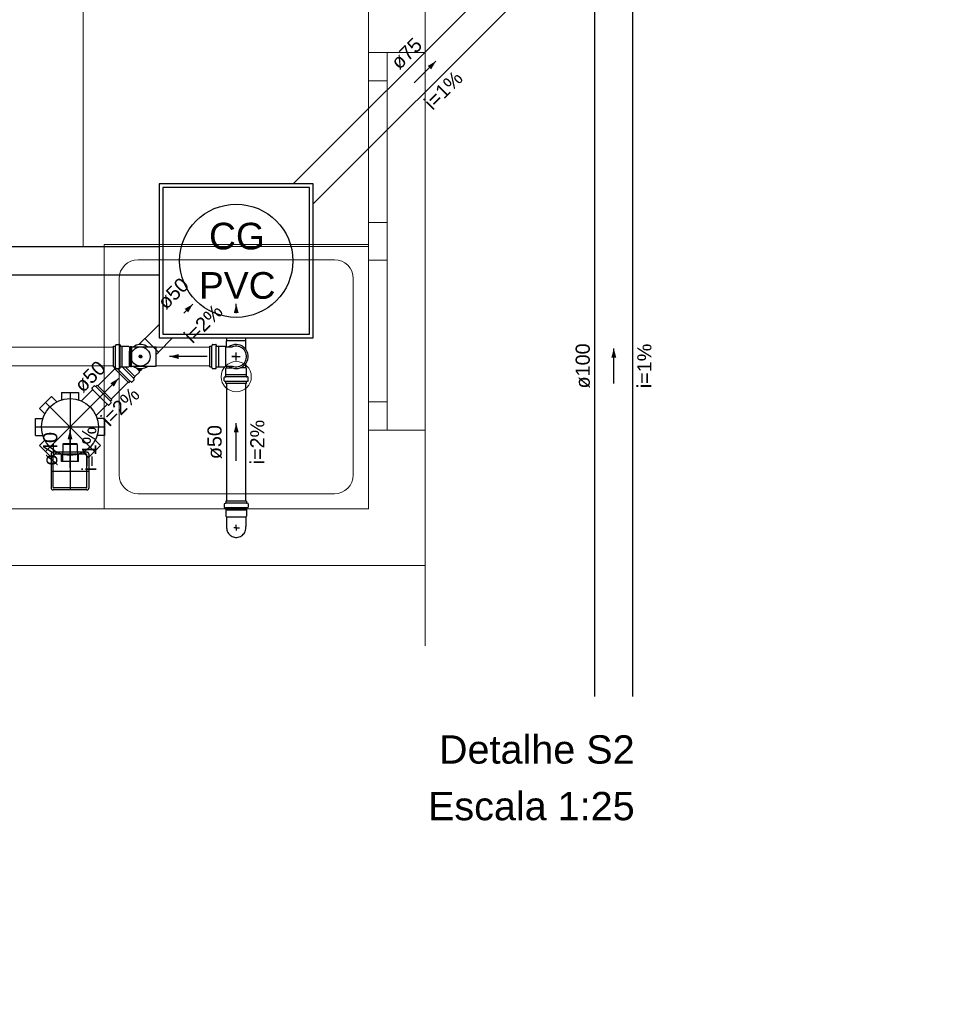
# Model space of a CAD drawing. Header units: millimetres. Extents: x -27714 to -5776, y 5810 to 9208.
# Tile 22 of 256: x -25644 to -25634, y 7009 to 7019. Entities that reach past the tile are written whole.
import ezdxf

# ---------------------------------------------------------------- set-up
doc = ezdxf.new("R2010")
doc.units = ezdxf.units.MM
doc.linetypes.add('DASHDOT', pattern=[2.54, 1.27, -0.635, 0, -0.635])
for name, color, linetype, lineweight in [('CV-Condutos', 1, 'Continuous', 13), ('DI-Títulos', 3, 'Continuous', 5), ('TQ-Condutos', 3, 'Continuous', 30), ('TQ-Textos conduto', 7, 'Continuous', 25)]:
    doc.layers.add(name, color=color, linetype=linetype, lineweight=lineweight)
for name, color, linetype in [('CV-Sentido conduto', 9, 'Continuous'), ('HIDRO', 5, 'Continuous'), ('Simbolos', 5, 'Continuous'), ('SIMBOLOS INT', 1, 'Continuous'), ('Simbolos_int', 2, 'Continuous'), ('TEXTO', 7, 'Continuous'), ('TEXTO @ 100', 7, 'Continuous'), ('TEXTO @ 200', 7, 'Continuous'), ('TQ-Sentido conduto', 9, 'Continuous')]:
    doc.layers.add(name, color=color, linetype=linetype)
doc.styles.add('Arial', font='arial.ttf')

# ---------------------------------------------------------------- blocks, each defined once
blk = doc.blocks.new('SIMBOLO NOMENCLATURA')
at = {"linetype": 'Continuous'}
blk.add_circle((-30, 0), 30, dxfattribs=at)
blk = doc.blocks.new('*U147')
at = {"layer": 'TEXTO @ 100', "linetype": 'Continuous', "xscale": 20, "yscale": 20, "zscale": 20}
blk.add_blockref('SIMBOLO NOMENCLATURA', (-25314.228, 7009.918), dxfattribs=at)
at = {"layer": 'TEXTO @ 200', "linetype": 'Continuous', "xscale": 40, "yscale": 40, "zscale": 40}
blk.add_blockref('SIMBOLO NOMENCLATURA', (-25314.228, 7009.918), dxfattribs=at)
blk = doc.blocks.new('*U151')
at = {"layer": 'TEXTO @ 100', "linetype": 'Continuous', "xscale": 20, "yscale": 20, "zscale": 20}
blk.add_blockref('SIMBOLO NOMENCLATURA', (-25312.564, 7079.25), dxfattribs=at)
at = {"layer": 'TEXTO @ 200', "linetype": 'Continuous', "xscale": 40, "yscale": 40, "zscale": 40}
blk.add_blockref('SIMBOLO NOMENCLATURA', (-25312.564, 7079.25), dxfattribs=at)
blk = doc.blocks.new('*U155')
at = {"layer": 'TEXTO @ 200', "linetype": 'Continuous', "xscale": 40, "yscale": 40, "zscale": 40}
blk.add_blockref('SIMBOLO NOMENCLATURA', (-23654.527, 7584.979), dxfattribs=at)
blk = doc.blocks.new('*U159')
at = {"layer": 'TEXTO @ 200', "linetype": 'Continuous', "xscale": 40, "yscale": 40, "zscale": 40}
blk.add_blockref('SIMBOLO NOMENCLATURA', (-23783.068, 7189.489), dxfattribs=at)

msp = doc.modelspace()

# ---------------------------------------------------------------- hatches: boundary and pattern name
at = {"layer": 'CV-Sentido conduto', "linetype": 'Continuous'}
msp.add_hatch(color=256, dxfattribs=at).paths.add_polyline_path([(-25642.1576, 7015.8472), (-25642.0611, 7015.8213), (-25642.0611, 7015.8731)])
at = {"layer": 'TQ-Sentido conduto', "linetype": 'Continuous'}
for points in [[(-25639.3355, 7018.9765), (-25639.4221, 7018.9265), (-25639.3855, 7018.8899)], [(-25641.9095, 7016.4025), (-25641.9961, 7016.3525), (-25641.9595, 7016.3159)], [(-25641.4506, 7016.4039), (-25641.4764, 7016.3073), (-25641.4247, 7016.3073)], [(-25637.4506, 7015.9332), (-25637.4764, 7015.8366), (-25637.4247, 7015.8366)], [(-25642.6967, 7015.6152), (-25642.7833, 7015.5652), (-25642.7467, 7015.5286)], [(-25641.4506, 7015.1401), (-25641.4764, 7015.0435), (-25641.4247, 7015.0435)], [(-25643.2115, 7015.0667), (-25643.2374, 7014.9701), (-25643.1856, 7014.9701)]]:
    msp.add_hatch(color=256, dxfattribs=at).paths.add_polyline_path(points)

# ---------------------------------------------------------------- linework, layer by layer
at = {"color": 7, "linetype": 'Continuous', "lineweight": 0}
for p, q in [((-25639.4506, 7015.0684), (-25639.4506, 7024.7436)), ((-25640.0506, 7020.033), (-25640.0506, 7014.233)), ((-25640.0506, 7019.0684), (-25639.4506, 7019.0684)), ((-25640.0506, 7019.0684), (-25639.4506, 7019.0684)), ((-25639.8506, 7019.0684), (-25639.8506, 7015.0684)), ((-25639.8506, 7018.7684), (-25640.0506, 7018.7684)), ((-25640.0506, 7017.2684), (-25639.8506, 7017.2684)), ((-25639.8506, 7016.8684), (-25640.0506, 7016.8684)), ((-25640.0506, 7015.3684), (-25639.8506, 7015.3684)), ((-25640.0506, 7015.0684), (-25639.4506, 7015.0684)), ((-25640.0506, 7015.0684), (-25639.4506, 7015.0684)), ((-25648.7882, 7014.233), (-25640.0506, 7014.233)), ((-25639.4506, 7013.633), (-25639.4506, 7012.7796))]:
    msp.add_line(p, q, dxfattribs=at)
at = {"color": 83, "linetype": 'Continuous', "lineweight": 0}
msp.add_lwpolyline([(-25671.0505, 7025.633), (-25671.0505, 7014.233), (-25640.0506, 7014.233), (-25640.0506, 7020.033), (-25648.6506, 7020.033), (-25648.6506, 7031.633), (-25653.0506, 7031.633), (-25653.0506, 7025.633)], close=True, dxfattribs=at)
msp.add_lwpolyline([(-25643.0724, 7020.033), (-25643.0724, 7017.0125), (-25640.0506, 7017.0125)], dxfattribs=at)
at = {"color": 7, "linetype": 'Continuous', "lineweight": 0}
for points in [[(-25639.4506, 7013.633), (-25639.4506, 7015.0684)], [(-25648.6282, 7013.633), (-25639.4506, 7013.633)]]:
    msp.add_lwpolyline(points, dxfattribs=at)
at = {"layer": 'CV-Condutos'}
for p, q in [((-25642.7492, 7015.9472), (-25652.6688, 7015.9472)), ((-25641.7306, 7015.9472), (-25642.2972, 7015.9472)), ((-25642.7492, 7015.7472), (-25652.6688, 7015.7472)), ((-25641.7306, 7015.7472), (-25642.2972, 7015.7472))]:
    msp.add_line(p, q, dxfattribs=at)
at = {"layer": 'CV-Sentido conduto'}
msp.add_lwpolyline([(-25641.7577, 7015.8472), (-25642.1576, 7015.8472)], dxfattribs=at)
at = {"layer": 'HIDRO', "linetype": 'Continuous', "lineweight": 0}
for p, q in [((-25640.0506, 7017.033), (-25642.8506, 7017.033)), ((-25642.8506, 7017.033), (-25642.8506, 7014.233)), ((-25640.0506, 7014.233), (-25640.0506, 7017.033)), ((-25642.4906, 7016.873), (-25640.4106, 7016.873)), ((-25642.6906, 7014.593), (-25642.6906, 7016.673)), ((-25640.2106, 7016.673), (-25640.2106, 7014.593)), ((-25640.4106, 7014.393), (-25642.4906, 7014.393)), ((-25642.8506, 7014.233), (-25640.0506, 7014.233))]:
    msp.add_line(p, q, dxfattribs=at)
msp.add_circle((-25641.4506, 7015.633), 0.16, dxfattribs=at)
for centre, start, end in [((-25642.4906, 7016.673), 90, 180), ((-25640.4106, 7016.673), 0, 90), ((-25642.4906, 7014.593), 180, 270), ((-25640.4106, 7014.593), 270, 0)]:
    msp.add_arc(centre, 0.2, start, end, dxfattribs=at)
at = {"layer": 'Simbolos'}
for p, q in [((-25642.4822, 7015.9732), (-25642.418, 7016.0374)), ((-25641.552, 7015.9486), (-25641.552, 7016.0148)), ((-25641.3492, 7015.924), (-25641.3492, 7016.0148)), ((-25642.7492, 7015.7378), (-25642.7492, 7015.9566)), ((-25642.7492, 7015.9566), (-25642.7318, 7015.9566)), ((-25642.7247, 7015.9715), (-25642.7279, 7015.9596)), ((-25642.7208, 7015.9744), (-25642.6858, 7015.9744)), ((-25642.6818, 7015.9708), (-25642.6809, 7015.9603)), ((-25642.6769, 7015.9566), (-25642.6582, 7015.9566)), ((-25642.6582, 7015.9566), (-25642.6574, 7015.9558)), ((-25642.6574, 7015.9558), (-25642.5902, 7015.9558)), ((-25642.5902, 7015.9558), (-25642.583, 7015.9486)), ((-25642.583, 7015.9486), (-25642.5726, 7015.9486)), ((-25642.5726, 7015.9486), (-25642.572, 7015.9546)), ((-25642.572, 7015.9546), (-25642.5603, 7015.9546)), ((-25642.5598, 7015.9486), (-25642.5603, 7015.9546)), ((-25642.5598, 7015.9486), (-25642.5416, 7015.9486)), ((-25642.5416, 7015.9486), (-25642.2972, 7015.9486)), ((-25641.7306, 7015.7378), (-25641.7306, 7015.9566)), ((-25641.7306, 7015.9566), (-25641.7132, 7015.9566)), ((-25641.7061, 7015.9715), (-25641.7093, 7015.9596)), ((-25641.7022, 7015.9744), (-25641.6672, 7015.9744)), ((-25641.6632, 7015.9708), (-25641.6623, 7015.9603)), ((-25641.6583, 7015.9566), (-25641.6396, 7015.9566)), ((-25641.6396, 7015.9566), (-25641.6388, 7015.9558)), ((-25641.6388, 7015.9558), (-25641.5716, 7015.9558)), ((-25641.5716, 7015.9558), (-25641.5644, 7015.9486)), ((-25641.5644, 7015.9486), (-25641.4916, 7015.9486)), ((-25642.2972, 7015.8714), (-25642.2746, 7015.894)), ((-25642.7492, 7015.7378), (-25642.7318, 7015.7378)), ((-25642.7432, 7015.7235), (-25642.7309, 7015.7358)), ((-25642.5885, 7015.5688), (-25642.7432, 7015.7235)), ((-25642.7247, 7015.723), (-25642.7279, 7015.7348)), ((-25642.7208, 7015.72), (-25642.6858, 7015.72)), ((-25642.6818, 7015.7237), (-25642.6809, 7015.7342)), ((-25642.6769, 7015.7378), (-25642.6582, 7015.7378)), ((-25642.6582, 7015.7378), (-25642.6574, 7015.7386)), ((-25642.6574, 7015.7386), (-25642.5902, 7015.7386)), ((-25642.5902, 7015.7386), (-25642.583, 7015.7458)), ((-25642.583, 7015.7458), (-25642.5726, 7015.7458)), ((-25642.5726, 7015.7458), (-25642.572, 7015.7398)), ((-25642.572, 7015.7398), (-25642.5603, 7015.7398)), ((-25642.5598, 7015.7458), (-25642.5603, 7015.7398)), ((-25642.5598, 7015.7458), (-25642.5416, 7015.7458)), ((-25642.5416, 7015.7458), (-25642.2972, 7015.7458)), ((-25642.4647, 7015.6954), (-25642.4564, 7015.7037)), ((-25642.4602, 7015.7083), (-25642.4474, 7015.7212)), ((-25642.4602, 7015.7083), (-25642.4564, 7015.7037)), ((-25641.7306, 7015.7378), (-25641.7132, 7015.7378)), ((-25641.7061, 7015.723), (-25641.7093, 7015.7349)), ((-25641.7022, 7015.72), (-25641.6672, 7015.72)), ((-25641.6632, 7015.7237), (-25641.6623, 7015.7342)), ((-25641.6583, 7015.7378), (-25641.6396, 7015.7378)), ((-25641.6396, 7015.7378), (-25641.6388, 7015.7386)), ((-25641.6388, 7015.7386), (-25641.5716, 7015.7386)), ((-25641.5716, 7015.7386), (-25641.5644, 7015.7458)), ((-25641.5644, 7015.7458), (-25641.4916, 7015.7458)), ((-25641.5592, 7015.7218), (-25641.552, 7015.729)), ((-25641.5592, 7015.6546), (-25641.5592, 7015.7218)), ((-25641.558, 7015.7399), (-25641.558, 7015.7458)), ((-25641.552, 7015.7394), (-25641.558, 7015.7399)), ((-25641.552, 7015.729), (-25641.552, 7015.7458)), ((-25641.3492, 7015.729), (-25641.3492, 7015.7704)), ((-25641.3492, 7015.7522), (-25641.3432, 7015.7517)), ((-25641.3492, 7015.7394), (-25641.3432, 7015.7399)), ((-25641.342, 7015.7218), (-25641.3492, 7015.729)), ((-25641.3432, 7015.7399), (-25641.3432, 7015.7517)), ((-25641.342, 7015.6546), (-25641.342, 7015.7218)), ((-25642.5559, 7015.5762), (-25642.5311, 7015.601)), ((-25642.5309, 7015.6064), (-25642.5377, 7015.6145)), ((-25642.5374, 7015.6199), (-25642.5242, 7015.6331)), ((-25642.5242, 7015.6342), (-25642.4766, 7015.6818)), ((-25642.5242, 7015.6331), (-25642.5242, 7015.6342)), ((-25642.4766, 7015.6919), (-25642.4693, 7015.6993)), ((-25642.4766, 7015.6818), (-25642.4766, 7015.6919)), ((-25642.4693, 7015.6993), (-25642.4647, 7015.6954)), ((-25641.5778, 7015.5911), (-25641.5778, 7015.6262)), ((-25641.5741, 7015.6302), (-25641.5636, 7015.6311)), ((-25641.56, 7015.6538), (-25641.5592, 7015.6546)), ((-25641.56, 7015.6351), (-25641.56, 7015.6538)), ((-25641.3412, 7015.6538), (-25641.342, 7015.6546)), ((-25641.3412, 7015.6351), (-25641.3412, 7015.6538)), ((-25641.327, 7015.6302), (-25641.3375, 7015.6311)), ((-25641.3234, 7015.5911), (-25641.3234, 7015.6262)), ((-25642.9737, 7015.493), (-25643.0898, 7015.3769)), ((-25642.9802, 7015.5065), (-25642.9734, 7015.4984)), ((-25642.9552, 7015.5367), (-25642.98, 7015.5119)), ((-25642.9504, 7015.5373), (-25642.9397, 7015.5312)), ((-25642.9226, 7015.5441), (-25642.9349, 7015.5318)), ((-25642.9226, 7015.5441), (-25642.7679, 7015.3894)), ((-25642.5885, 7015.5688), (-25642.5762, 7015.5811)), ((-25642.5607, 7015.5756), (-25642.5714, 7015.5817)), ((-25641.5748, 7015.5873), (-25641.5629, 7015.5841)), ((-25641.56, 7015.5628), (-25641.56, 7015.5802)), ((-25641.3412, 7015.5628), (-25641.56, 7015.5628)), ((-25641.3412, 7015.5628), (-25641.3412, 7015.5802)), ((-25641.3263, 7015.5873), (-25641.3382, 7015.5841)), ((-25643.534, 7015.2956), (-25643.4067, 7015.4229)), ((-25643.4067, 7015.4229), (-25643.3517, 7015.368)), ((-25643.3015, 7015.4665), (-25643.3015, 7015.3887)), ((-25643.3015, 7015.4665), (-25643.1215, 7015.4665)), ((-25643.1215, 7015.4665), (-25643.1215, 7015.3887)), ((-25642.7679, 7015.3894), (-25642.7802, 7015.3771)), ((-25643.534, 7015.2956), (-25643.479, 7015.2407)), ((-25642.819, 7015.3383), (-25642.9351, 7015.2222)), ((-25642.8055, 7015.3318), (-25642.8136, 7015.3385)), ((-25642.7753, 7015.3568), (-25642.8001, 7015.332)), ((-25642.7747, 7015.3616), (-25642.7808, 7015.3723)), ((-25643.5775, 7015.1905), (-25643.4998, 7015.1905)), ((-25643.5775, 7015.0105), (-25643.5775, 7015.1905)), ((-25642.8455, 7015.1905), (-25642.9232, 7015.1905)), ((-25642.8455, 7015.1905), (-25642.8455, 7015.0105)), ((-25643.5775, 7015.0105), (-25643.4998, 7015.0105)), ((-25642.8455, 7015.0105), (-25642.9232, 7015.0105)), ((-25643.534, 7014.9053), (-25643.479, 7014.9603)), ((-25643.4067, 7014.778), (-25643.534, 7014.9053)), ((-25643.2871, 7014.9165), (-25643.2871, 7014.8325)), ((-25643.1419, 7014.9225), (-25643.2811, 7014.9225)), ((-25643.1359, 7014.9165), (-25643.1359, 7014.8325)), ((-25642.8891, 7014.9053), (-25643.0163, 7014.778)), ((-25642.8891, 7014.9053), (-25642.944, 7014.9603)), ((-25643.4111, 7014.8125), (-25643.4111, 7014.4533)), ((-25643.4067, 7014.778), (-25643.3517, 7014.833)), ((-25643.0319, 7014.8325), (-25643.3911, 7014.8325)), ((-25643.3015, 7014.7345), (-25643.3015, 7014.8122)), ((-25643.1215, 7014.7345), (-25643.1215, 7014.8122)), ((-25643.0163, 7014.778), (-25643.0713, 7014.833)), ((-25643.0119, 7014.8125), (-25643.0119, 7014.4533)), ((-25643.1215, 7014.7345), (-25643.3015, 7014.7345)), ((-25643.0319, 7014.4333), (-25643.3911, 7014.4333)), ((-25641.5778, 7014.2847), (-25641.5778, 7014.2496)), ((-25641.5748, 7014.2886), (-25641.5629, 7014.2917)), ((-25641.5741, 7014.2456), (-25641.5636, 7014.2447)), ((-25641.3412, 7014.313), (-25641.56, 7014.313)), ((-25641.56, 7014.313), (-25641.56, 7014.2956)), ((-25641.56, 7014.2407), (-25641.56, 7014.222)), ((-25641.3412, 7014.313), (-25641.3412, 7014.2956)), ((-25641.3412, 7014.2407), (-25641.3412, 7014.222)), ((-25641.3263, 7014.2886), (-25641.3382, 7014.2917)), ((-25641.327, 7014.2456), (-25641.3375, 7014.2447)), ((-25641.3234, 7014.2847), (-25641.3234, 7014.2496)), ((-25641.56, 7014.222), (-25641.5592, 7014.2212)), ((-25641.5592, 7014.2212), (-25641.5592, 7014.154)), ((-25641.5592, 7014.154), (-25641.552, 7014.1468)), ((-25641.552, 7014.1468), (-25641.552, 7014.0458)), ((-25641.342, 7014.154), (-25641.3492, 7014.1468)), ((-25641.3492, 7014.1468), (-25641.3492, 7014.0458)), ((-25641.3412, 7014.222), (-25641.342, 7014.2212)), ((-25641.342, 7014.2212), (-25641.342, 7014.154))]:
    msp.add_line(p, q, dxfattribs=at)
for points in [[(-25642.2666, 7016.0454), (-25640.6346, 7016.0454), (-25640.6346, 7017.6774), (-25642.2666, 7017.6774), (-25642.2666, 7016.0454), (-25642.2666, 7016.0454)], [(-25642.7318, 7015.9566), (-25642.7312, 7015.9567), (-25642.7306, 7015.9568), (-25642.7301, 7015.957), (-25642.7296, 7015.9573), (-25642.7291, 7015.9577), (-25642.7287, 7015.9581), (-25642.7284, 7015.9585), (-25642.7281, 7015.9591), (-25642.7279, 7015.9596)], [(-25642.7208, 7015.9744), (-25642.7214, 7015.9744), (-25642.722, 7015.9743), (-25642.7225, 7015.9741), (-25642.723, 7015.9738), (-25642.7235, 7015.9734), (-25642.7239, 7015.973), (-25642.7243, 7015.9725), (-25642.7245, 7015.972), (-25642.7247, 7015.9715)], [(-25642.6818, 7015.9707), (-25642.6819, 7015.9714), (-25642.6821, 7015.972), (-25642.6825, 7015.9726), (-25642.6829, 7015.9731), (-25642.6834, 7015.9736), (-25642.6839, 7015.9739), (-25642.6845, 7015.9742), (-25642.6851, 7015.9743), (-25642.6858, 7015.9744)], [(-25642.6809, 7015.9603), (-25642.6807, 7015.9596), (-25642.6805, 7015.959), (-25642.6802, 7015.9584), (-25642.6798, 7015.9579), (-25642.6793, 7015.9575), (-25642.6788, 7015.9571), (-25642.6782, 7015.9568), (-25642.6775, 7015.9567), (-25642.6769, 7015.9566)], [(-25641.7132, 7015.9566), (-25641.7126, 7015.9567), (-25641.712, 7015.9568), (-25641.7115, 7015.957), (-25641.711, 7015.9573), (-25641.7105, 7015.9576), (-25641.7101, 7015.9581), (-25641.7097, 7015.9585), (-25641.7095, 7015.959), (-25641.7093, 7015.9596)], [(-25641.7022, 7015.9744), (-25641.7028, 7015.9744), (-25641.7034, 7015.9743), (-25641.7039, 7015.974), (-25641.7044, 7015.9738), (-25641.7049, 7015.9734), (-25641.7053, 7015.973), (-25641.7056, 7015.9725), (-25641.7059, 7015.972), (-25641.7061, 7015.9715)], [(-25641.6632, 7015.9708), (-25641.6633, 7015.9714), (-25641.6635, 7015.972), (-25641.6638, 7015.9726), (-25641.6643, 7015.9731), (-25641.6647, 7015.9736), (-25641.6653, 7015.9739), (-25641.6659, 7015.9742), (-25641.6665, 7015.9744), (-25641.6672, 7015.9744)], [(-25641.6623, 7015.9603), (-25641.6621, 7015.9596), (-25641.6619, 7015.959), (-25641.6616, 7015.9584), (-25641.6612, 7015.9579), (-25641.6607, 7015.9575), (-25641.6602, 7015.9571), (-25641.6596, 7015.9568), (-25641.6589, 7015.9567), (-25641.6583, 7015.9566)], [(-25641.4916, 7015.7458), (-25641.4765, 7015.741), (-25641.4609, 7015.7383), (-25641.4451, 7015.738), (-25641.4294, 7015.7399), (-25641.4141, 7015.7441), (-25641.3996, 7015.7504), (-25641.3862, 7015.7588), (-25641.3741, 7015.769), (-25641.3636, 7015.7809), (-25641.3549, 7015.7941), (-25641.3482, 7015.8085), (-25641.3437, 7015.8236), (-25641.3414, 7015.8393), (-25641.3414, 7015.8551), (-25641.3437, 7015.8708), (-25641.3482, 7015.886), (-25641.3549, 7015.9003), (-25641.3636, 7015.9136), (-25641.3741, 7015.9255), (-25641.3862, 7015.9357), (-25641.3996, 7015.944), (-25641.4141, 7015.9504), (-25641.4294, 7015.9546), (-25641.4451, 7015.9565), (-25641.4609, 7015.9561), (-25641.4765, 7015.9535), (-25641.4916, 7015.9486)], [(-25642.7279, 7015.7348), (-25642.7281, 7015.7354), (-25642.7284, 7015.7359), (-25642.7287, 7015.7364), (-25642.7291, 7015.7368), (-25642.7296, 7015.7371), (-25642.7301, 7015.7374), (-25642.7306, 7015.7376), (-25642.7312, 7015.7378), (-25642.7318, 7015.7378)], [(-25642.7309, 7015.7358), (-25642.7308, 7015.7359), (-25642.7306, 7015.7361), (-25642.7305, 7015.7363), (-25642.7304, 7015.7364), (-25642.7303, 7015.7366), (-25642.7302, 7015.7368), (-25642.7301, 7015.737), (-25642.73, 7015.7372), (-25642.7299, 7015.7374)], [(-25642.7247, 7015.723), (-25642.7245, 7015.7224), (-25642.7243, 7015.7219), (-25642.7239, 7015.7214), (-25642.7235, 7015.721), (-25642.723, 7015.7207), (-25642.7225, 7015.7204), (-25642.722, 7015.7202), (-25642.7214, 7015.7201), (-25642.7208, 7015.72)], [(-25642.6858, 7015.72), (-25642.6851, 7015.7201), (-25642.6845, 7015.7203), (-25642.6839, 7015.7205), (-25642.6834, 7015.7209), (-25642.6829, 7015.7213), (-25642.6825, 7015.7218), (-25642.6821, 7015.7224), (-25642.6819, 7015.723), (-25642.6818, 7015.7237)], [(-25642.6769, 7015.7378), (-25642.6775, 7015.7378), (-25642.6782, 7015.7376), (-25642.6788, 7015.7374), (-25642.6793, 7015.737), (-25642.6798, 7015.7365), (-25642.6802, 7015.736), (-25642.6805, 7015.7355), (-25642.6807, 7015.7348), (-25642.6809, 7015.7342)], [(-25641.7093, 7015.7349), (-25641.7095, 7015.7354), (-25641.7097, 7015.7359), (-25641.7101, 7015.7364), (-25641.7105, 7015.7368), (-25641.711, 7015.7372), (-25641.7115, 7015.7374), (-25641.712, 7015.7377), (-25641.7126, 7015.7378), (-25641.7132, 7015.7378)], [(-25641.7061, 7015.723), (-25641.7059, 7015.7224), (-25641.7056, 7015.7219), (-25641.7053, 7015.7215), (-25641.7049, 7015.721), (-25641.7044, 7015.7207), (-25641.7039, 7015.7204), (-25641.7034, 7015.7202), (-25641.7028, 7015.7201), (-25641.7022, 7015.72)], [(-25641.6672, 7015.72), (-25641.6665, 7015.7201), (-25641.6659, 7015.7202), (-25641.6653, 7015.7205), (-25641.6647, 7015.7209), (-25641.6643, 7015.7213), (-25641.6638, 7015.7218), (-25641.6635, 7015.7224), (-25641.6633, 7015.723), (-25641.6632, 7015.7237)], [(-25641.6583, 7015.7378), (-25641.6589, 7015.7378), (-25641.6596, 7015.7376), (-25641.6602, 7015.7373), (-25641.6607, 7015.737), (-25641.6612, 7015.7365), (-25641.6616, 7015.736), (-25641.6619, 7015.7354), (-25641.6621, 7015.7348), (-25641.6623, 7015.7342)], [(-25642.5374, 7015.6199), (-25642.5378, 7015.6194), (-25642.5382, 7015.6188), (-25642.5384, 7015.6182), (-25642.5385, 7015.6175), (-25642.5386, 7015.6169), (-25642.5385, 7015.6162), (-25642.5383, 7015.6156), (-25642.538, 7015.615), (-25642.5376, 7015.6145)], [(-25642.5311, 7015.601), (-25642.5307, 7015.6015), (-25642.5304, 7015.602), (-25642.5301, 7015.6027), (-25642.53, 7015.6033), (-25642.5299, 7015.604), (-25642.53, 7015.6046), (-25642.5302, 7015.6052), (-25642.5305, 7015.6058), (-25642.5309, 7015.6064)], [(-25641.5741, 7015.6302), (-25641.5747, 7015.6301), (-25641.5754, 7015.6298), (-25641.5759, 7015.6295), (-25641.5765, 7015.6291), (-25641.5769, 7015.6286), (-25641.5773, 7015.6281), (-25641.5775, 7015.6275), (-25641.5777, 7015.6268), (-25641.5778, 7015.6262)], [(-25641.5636, 7015.6311), (-25641.563, 7015.6312), (-25641.5623, 7015.6314), (-25641.5618, 7015.6318), (-25641.5612, 7015.6322), (-25641.5608, 7015.6327), (-25641.5604, 7015.6332), (-25641.5602, 7015.6338), (-25641.56, 7015.6344), (-25641.56, 7015.6351)], [(-25641.3412, 7015.6351), (-25641.3411, 7015.6344), (-25641.3409, 7015.6338), (-25641.3407, 7015.6332), (-25641.3403, 7015.6327), (-25641.3399, 7015.6322), (-25641.3393, 7015.6318), (-25641.3388, 7015.6314), (-25641.3381, 7015.6312), (-25641.3375, 7015.6311)], [(-25641.3234, 7015.6262), (-25641.3234, 7015.6268), (-25641.3236, 7015.6275), (-25641.3238, 7015.6281), (-25641.3242, 7015.6286), (-25641.3246, 7015.6291), (-25641.3252, 7015.6295), (-25641.3257, 7015.6298), (-25641.3264, 7015.6301), (-25641.327, 7015.6302)], [(-25642.98, 7015.5119), (-25642.9804, 7015.5114), (-25642.9807, 7015.5108), (-25642.981, 7015.5102), (-25642.9811, 7015.5096), (-25642.9811, 7015.5089), (-25642.9811, 7015.5083), (-25642.9809, 7015.5076), (-25642.9806, 7015.507), (-25642.9802, 7015.5065)], [(-25642.9737, 7015.493), (-25642.9733, 7015.4935), (-25642.9729, 7015.4941), (-25642.9727, 7015.4947), (-25642.9726, 7015.4953), (-25642.9725, 7015.496), (-25642.9726, 7015.4966), (-25642.9728, 7015.4973), (-25642.9731, 7015.4979), (-25642.9735, 7015.4984)], [(-25642.9504, 7015.5373), (-25642.9509, 7015.5376), (-25642.9514, 7015.5377), (-25642.952, 7015.5378), (-25642.9526, 7015.5378), (-25642.9532, 7015.5378), (-25642.9537, 7015.5376), (-25642.9543, 7015.5374), (-25642.9548, 7015.5371), (-25642.9552, 7015.5367)], [(-25642.9397, 7015.5312), (-25642.9392, 7015.5309), (-25642.9386, 7015.5307), (-25642.9381, 7015.5307), (-25642.9375, 7015.5306), (-25642.9369, 7015.5307), (-25642.9364, 7015.5309), (-25642.9358, 7015.5311), (-25642.9353, 7015.5314), (-25642.9349, 7015.5318)], [(-25642.5714, 7015.5817), (-25642.5719, 7015.582), (-25642.5725, 7015.5821), (-25642.573, 7015.5822), (-25642.5736, 7015.5822), (-25642.5742, 7015.5822), (-25642.5747, 7015.582), (-25642.5753, 7015.5818), (-25642.5758, 7015.5814), (-25642.5762, 7015.5811)], [(-25642.5607, 7015.5756), (-25642.5602, 7015.5753), (-25642.5596, 7015.5751), (-25642.5591, 7015.575), (-25642.5585, 7015.575), (-25642.5579, 7015.5751), (-25642.5574, 7015.5753), (-25642.5568, 7015.5755), (-25642.5563, 7015.5758), (-25642.5559, 7015.5762)], [(-25641.5778, 7015.5911), (-25641.5777, 7015.5906), (-25641.5776, 7015.59), (-25641.5774, 7015.5895), (-25641.5771, 7015.5889), (-25641.5767, 7015.5885), (-25641.5763, 7015.5881), (-25641.5758, 7015.5877), (-25641.5753, 7015.5875), (-25641.5748, 7015.5873)], [(-25641.56, 7015.5802), (-25641.56, 7015.5808), (-25641.5601, 7015.5814), (-25641.5603, 7015.5819), (-25641.5606, 7015.5824), (-25641.561, 7015.5829), (-25641.5614, 7015.5833), (-25641.5619, 7015.5836), (-25641.5624, 7015.5839), (-25641.5629, 7015.5841)], [(-25641.3382, 7015.5841), (-25641.3387, 7015.5839), (-25641.3392, 7015.5836), (-25641.3397, 7015.5833), (-25641.3401, 7015.5829), (-25641.3405, 7015.5824), (-25641.3408, 7015.5819), (-25641.341, 7015.5814), (-25641.3411, 7015.5808), (-25641.3412, 7015.5802)], [(-25641.3263, 7015.5873), (-25641.3258, 7015.5875), (-25641.3253, 7015.5877), (-25641.3248, 7015.5881), (-25641.3244, 7015.5885), (-25641.324, 7015.5889), (-25641.3237, 7015.5895), (-25641.3235, 7015.59), (-25641.3234, 7015.5906), (-25641.3234, 7015.5911)], [(-25642.8136, 7015.3385), (-25642.8141, 7015.3389), (-25642.8147, 7015.3392), (-25642.8153, 7015.3394), (-25642.816, 7015.3395), (-25642.8167, 7015.3394), (-25642.8173, 7015.3393), (-25642.8179, 7015.3391), (-25642.8185, 7015.3387), (-25642.819, 7015.3383)], [(-25642.8055, 7015.3318), (-25642.805, 7015.3314), (-25642.8044, 7015.3311), (-25642.8037, 7015.3309), (-25642.8031, 7015.3308), (-25642.8024, 7015.3309), (-25642.8018, 7015.331), (-25642.8012, 7015.3312), (-25642.8006, 7015.3316), (-25642.8001, 7015.332)], [(-25642.7802, 7015.3771), (-25642.7806, 7015.3767), (-25642.7809, 7015.3762), (-25642.7811, 7015.3756), (-25642.7813, 7015.3751), (-25642.7813, 7015.3745), (-25642.7813, 7015.3739), (-25642.7812, 7015.3733), (-25642.7811, 7015.3728), (-25642.7808, 7015.3723)], [(-25642.7753, 7015.3568), (-25642.7749, 7015.3572), (-25642.7746, 7015.3577), (-25642.7744, 7015.3582), (-25642.7742, 7015.3588), (-25642.7741, 7015.3594), (-25642.7742, 7015.36), (-25642.7742, 7015.3605), (-25642.7744, 7015.3611), (-25642.7747, 7015.3616)], [(-25643.2811, 7014.9225), (-25643.2822, 7014.9224), (-25643.2832, 7014.9222), (-25643.2841, 7014.9217), (-25643.285, 7014.9211), (-25643.2857, 7014.9204), (-25643.2863, 7014.9195), (-25643.2867, 7014.9186), (-25643.287, 7014.9176), (-25643.2871, 7014.9165)], [(-25643.1359, 7014.9165), (-25643.1359, 7014.9171), (-25643.136, 7014.9176), (-25643.1361, 7014.9181), (-25643.1363, 7014.9186), (-25643.1365, 7014.9191), (-25643.1367, 7014.9195), (-25643.137, 7014.92), (-25643.1373, 7014.9204), (-25643.1377, 7014.9208), (-25643.1381, 7014.9211), (-25643.1385, 7014.9214), (-25643.1389, 7014.9217), (-25643.1394, 7014.922), (-25643.1399, 7014.9222), (-25643.1404, 7014.9223), (-25643.1409, 7014.9224), (-25643.1414, 7014.9225), (-25643.1419, 7014.9225)], [(-25643.3911, 7014.8325), (-25643.3946, 7014.8322), (-25643.398, 7014.8313), (-25643.4011, 7014.8299), (-25643.404, 7014.8279), (-25643.4064, 7014.8254), (-25643.4084, 7014.8225), (-25643.4099, 7014.8194), (-25643.4108, 7014.816), (-25643.4111, 7014.8125)], [(-25643.0119, 7014.8125), (-25643.012, 7014.8143), (-25643.0122, 7014.816), (-25643.0126, 7014.8177), (-25643.0131, 7014.8194), (-25643.0138, 7014.821), (-25643.0146, 7014.8225), (-25643.0155, 7014.824), (-25643.0166, 7014.8254), (-25643.0178, 7014.8267), (-25643.0191, 7014.8279), (-25643.0204, 7014.8289), (-25643.0219, 7014.8299), (-25643.0235, 7014.8307), (-25643.0251, 7014.8313), (-25643.0267, 7014.8318), (-25643.0284, 7014.8322), (-25643.0302, 7014.8325), (-25643.0319, 7014.8325)], [(-25643.4111, 7014.4533), (-25643.411, 7014.4516), (-25643.4108, 7014.4499), (-25643.4104, 7014.4482), (-25643.4099, 7014.4465), (-25643.4092, 7014.4449), (-25643.4084, 7014.4433), (-25643.4075, 7014.4419), (-25643.4064, 7014.4405), (-25643.4053, 7014.4392), (-25643.404, 7014.438), (-25643.4026, 7014.4369), (-25643.4011, 7014.436), (-25643.3996, 7014.4352), (-25643.398, 7014.4345), (-25643.3963, 7014.434), (-25643.3946, 7014.4336), (-25643.3929, 7014.4334), (-25643.3911, 7014.4333)], [(-25643.0319, 7014.4333), (-25643.0284, 7014.4336), (-25643.0251, 7014.4345), (-25643.0219, 7014.436), (-25643.0191, 7014.438), (-25643.0166, 7014.4405), (-25643.0146, 7014.4433), (-25643.0131, 7014.4465), (-25643.0122, 7014.4499), (-25643.0119, 7014.4533)], [(-25641.5748, 7014.2886), (-25641.5753, 7014.2884), (-25641.5758, 7014.2881), (-25641.5763, 7014.2878), (-25641.5767, 7014.2873), (-25641.5771, 7014.2869), (-25641.5774, 7014.2864), (-25641.5776, 7014.2858), (-25641.5777, 7014.2853), (-25641.5778, 7014.2847)], [(-25641.5778, 7014.2496), (-25641.5777, 7014.249), (-25641.5775, 7014.2484), (-25641.5773, 7014.2477), (-25641.5769, 7014.2472), (-25641.5765, 7014.2467), (-25641.5759, 7014.2463), (-25641.5754, 7014.246), (-25641.5747, 7014.2458), (-25641.5741, 7014.2457)], [(-25641.56, 7014.2407), (-25641.56, 7014.2414), (-25641.5602, 7014.242), (-25641.5604, 7014.2426), (-25641.5608, 7014.2432), (-25641.5612, 7014.2437), (-25641.5618, 7014.2441), (-25641.5623, 7014.2444), (-25641.563, 7014.2446), (-25641.5636, 7014.2447)], [(-25641.5629, 7014.2917), (-25641.5624, 7014.2919), (-25641.5619, 7014.2922), (-25641.5614, 7014.2925), (-25641.561, 7014.2929), (-25641.5606, 7014.2934), (-25641.5603, 7014.2939), (-25641.5601, 7014.2945), (-25641.56, 7014.295), (-25641.56, 7014.2956)], [(-25641.3412, 7014.2956), (-25641.3411, 7014.295), (-25641.341, 7014.2945), (-25641.3408, 7014.2939), (-25641.3405, 7014.2934), (-25641.3401, 7014.2929), (-25641.3397, 7014.2925), (-25641.3392, 7014.2922), (-25641.3387, 7014.2919), (-25641.3382, 7014.2917)], [(-25641.3375, 7014.2447), (-25641.3381, 7014.2446), (-25641.3388, 7014.2444), (-25641.3393, 7014.2441), (-25641.3399, 7014.2437), (-25641.3403, 7014.2432), (-25641.3407, 7014.2426), (-25641.3409, 7014.242), (-25641.3411, 7014.2414), (-25641.3412, 7014.2407)], [(-25641.327, 7014.2457), (-25641.3264, 7014.2458), (-25641.3257, 7014.246), (-25641.3252, 7014.2463), (-25641.3246, 7014.2467), (-25641.3242, 7014.2472), (-25641.3238, 7014.2477), (-25641.3236, 7014.2484), (-25641.3234, 7014.249), (-25641.3234, 7014.2496)], [(-25641.3234, 7014.2847), (-25641.3234, 7014.2853), (-25641.3235, 7014.2858), (-25641.3237, 7014.2864), (-25641.324, 7014.2869), (-25641.3244, 7014.2873), (-25641.3248, 7014.2878), (-25641.3253, 7014.2881), (-25641.3258, 7014.2884), (-25641.3263, 7014.2886)], [(-25641.552, 7014.0458), (-25641.5528, 7014.033), (-25641.5519, 7014.0202), (-25641.5495, 7014.0076), (-25641.5456, 7013.9954), (-25641.5401, 7013.9837), (-25641.5332, 7013.9729), (-25641.525, 7013.963), (-25641.5157, 7013.9542), (-25641.5053, 7013.9467), (-25641.4941, 7013.9405), (-25641.4821, 7013.9358), (-25641.4697, 7013.9326), (-25641.457, 7013.931), (-25641.4441, 7013.931), (-25641.4314, 7013.9326), (-25641.419, 7013.9358), (-25641.407, 7013.9405), (-25641.3958, 7013.9467), (-25641.3854, 7013.9542), (-25641.3761, 7013.963), (-25641.3679, 7013.9729), (-25641.361, 7013.9837), (-25641.3555, 7013.9954), (-25641.3516, 7014.0076), (-25641.3492, 7014.0202), (-25641.3484, 7014.033), (-25641.3492, 7014.0458)]]:
    msp.add_lwpolyline(points, dxfattribs=at)
msp.add_circle((-25643.2115, 7015.1005), 0.302, dxfattribs=at)
at = {"layer": 'SIMBOLOS INT'}
for p, q in [((-25642.2746, 7015.894), (-25642.418, 7016.0374)), ((-25642.7287, 7015.7378), (-25642.7287, 7015.9566)), ((-25642.6806, 7015.7378), (-25642.6806, 7015.9566)), ((-25642.6574, 7015.7386), (-25642.6574, 7015.9558)), ((-25642.583, 7015.9486), (-25642.583, 7015.8942)), ((-25642.5726, 7015.9486), (-25642.5726, 7015.7577)), ((-25642.5598, 7015.9486), (-25642.5597, 7015.811)), ((-25642.2972, 7015.7458), (-25642.2972, 7015.9486)), ((-25642.583, 7015.7458), (-25642.583, 7015.9039)), ((-25642.5598, 7015.7458), (-25642.5597, 7015.8095)), ((-25642.4648, 7015.8472), (-25642.4868, 7015.8472)), ((-25642.4648, 7015.8472), (-25642.4803, 7015.8316)), ((-25642.4648, 7015.8472), (-25642.4772, 7015.8597)), ((-25642.4648, 7015.8472), (-25642.4648, 7015.8648)), ((-25642.4648, 7015.8472), (-25642.4507, 7015.8613)), ((-25642.4648, 7015.8472), (-25642.4449, 7015.8472)), ((-25642.4648, 7015.8472), (-25642.4648, 7015.8282)), ((-25642.4648, 7015.8472), (-25642.4513, 7015.8338)), ((-25642.574, 7015.5832), (-25642.7108, 7015.72)), ((-25642.54, 7015.6173), (-25642.6605, 7015.7378)), ((-25642.5242, 7015.6342), (-25642.6285, 7015.7386)), ((-25642.5726, 7015.7458), (-25642.5726, 7015.7797)), ((-25642.4766, 7015.6919), (-25642.5151, 7015.7304)), ((-25642.4693, 7015.6993), (-25642.4932, 7015.7233)), ((-25642.4602, 7015.7083), (-25642.4721, 7015.7202))]:
    msp.add_line(p, q, dxfattribs=at)
for points in [[(-25642.388, 7015.9486), (-25642.4033, 7015.9586), (-25642.4199, 7015.9663), (-25642.4375, 7015.9715), (-25642.4556, 7015.9741), (-25642.4739, 7015.9741), (-25642.492, 7015.9715), (-25642.5096, 7015.9663), (-25642.5262, 7015.9586), (-25642.5416, 7015.9486)], [(-25642.5416, 7015.7458), (-25642.5262, 7015.7358), (-25642.5096, 7015.7282), (-25642.492, 7015.723), (-25642.4739, 7015.7204), (-25642.4556, 7015.7204), (-25642.4375, 7015.723), (-25642.4199, 7015.7282), (-25642.4033, 7015.7358), (-25642.388, 7015.7458)]]:
    msp.add_lwpolyline(points, dxfattribs=at)
msp.add_circle((-25642.4648, 7015.8472), 0.1022, dxfattribs=at)
at = {"layer": 'Simbolos_int'}
for p, q in [((-25641.3492, 7016.0148), (-25641.552, 7016.0148)), ((-25641.7101, 7015.7378), (-25641.7101, 7015.9566)), ((-25641.662, 7015.7378), (-25641.662, 7015.9566)), ((-25641.6396, 7015.9566), (-25641.6396, 7015.7378)), ((-25641.5644, 7015.9486), (-25641.5644, 7015.7458)), ((-25641.4506, 7015.8472), (-25641.4957, 7015.8472)), ((-25641.4957, 7015.8472), (-25641.4095, 7015.8472)), ((-25641.4506, 7015.8058), (-25641.4506, 7015.8883)), ((-25641.552, 7015.729), (-25641.4975, 7015.729)), ((-25641.3492, 7015.729), (-25641.4036, 7015.729)), ((-25641.3412, 7015.6314), (-25641.56, 7015.6314)), ((-25641.342, 7015.6546), (-25641.5592, 7015.6546)), ((-25642.9711, 7015.4956), (-25642.8164, 7015.3409)), ((-25642.9371, 7015.5296), (-25642.7824, 7015.3749)), ((-25641.3412, 7015.5833), (-25641.56, 7015.5833)), ((-25643.1359, 7014.9165), (-25643.2871, 7014.9165)), ((-25643.3905, 7014.4639), (-25643.3905, 7014.8019)), ((-25643.0425, 7014.8119), (-25643.3805, 7014.8119)), ((-25643.0325, 7014.4639), (-25643.0325, 7014.8019)), ((-25643.0425, 7014.4539), (-25643.3805, 7014.4539)), ((-25641.3412, 7014.2925), (-25641.56, 7014.2925)), ((-25641.3412, 7014.2444), (-25641.56, 7014.2444)), ((-25641.56, 7014.222), (-25641.3412, 7014.222)), ((-25641.552, 7014.1468), (-25641.3492, 7014.1468)), ((-25641.4506, 7014.033), (-25641.4752, 7014.033)), ((-25641.4506, 7014.033), (-25641.4506, 7014.0618)), ((-25641.4506, 7014.033), (-25641.4506, 7014.0028)), ((-25641.4506, 7014.033), (-25641.4148, 7014.033))]:
    msp.add_line(p, q, dxfattribs=at)
at = {"layer": 'Simbolos_int', "linetype": 'DASHDOT'}
for p, q in [((-25643.4703, 7014.8417), (-25642.8452, 7015.4668)), ((-25643.2115, 7015.4665), (-25643.2115, 7014.7345)), ((-25643.4703, 7015.3593), (-25642.9527, 7014.8417)), ((-25643.5775, 7015.1005), (-25642.8455, 7015.1005)), ((-25643.2115, 7014.9225), (-25643.2115, 7014.4333)), ((-25643.4111, 7014.6329), (-25643.0119, 7014.6329))]:
    msp.add_line(p, q, dxfattribs=at)
at = {"layer": 'Simbolos_int'}
for points in [[(-25642.2266, 7016.0854), (-25640.6746, 7016.0854), (-25640.6746, 7017.6374), (-25642.2266, 7017.6374), (-25642.2266, 7016.0854), (-25642.2266, 7016.0854)], [(-25641.5273, 7015.7458), (-25641.5097, 7015.7346), (-25641.4905, 7015.7265), (-25641.4702, 7015.7215), (-25641.4494, 7015.72), (-25641.4286, 7015.7219), (-25641.4084, 7015.7272), (-25641.3893, 7015.7357), (-25641.3719, 7015.7473), (-25641.3566, 7015.7615), (-25641.3438, 7015.778), (-25641.3339, 7015.7964), (-25641.3272, 7015.8162), (-25641.3238, 7015.8368), (-25641.3238, 7015.8577), (-25641.3272, 7015.8783), (-25641.3339, 7015.898), (-25641.3438, 7015.9164), (-25641.3566, 7015.933), (-25641.3719, 7015.9472), (-25641.3893, 7015.9587), (-25641.4084, 7015.9672), (-25641.4286, 7015.9725), (-25641.4494, 7015.9744), (-25641.4702, 7015.9729), (-25641.4905, 7015.968), (-25641.5097, 7015.9598), (-25641.5273, 7015.9486)], [(-25643.3805, 7014.8119), (-25643.3822, 7014.8118), (-25643.3839, 7014.8113), (-25643.3855, 7014.8106), (-25643.3869, 7014.8096), (-25643.3882, 7014.8084), (-25643.3892, 7014.8069), (-25643.3899, 7014.8054), (-25643.3904, 7014.8037), (-25643.3905, 7014.8019)], [(-25643.0325, 7014.8019), (-25643.0325, 7014.8028), (-25643.0327, 7014.8037), (-25643.0329, 7014.8045), (-25643.0331, 7014.8054), (-25643.0334, 7014.8062), (-25643.0339, 7014.8069), (-25643.0343, 7014.8077), (-25643.0349, 7014.8084), (-25643.0354, 7014.809), (-25643.0361, 7014.8096), (-25643.0368, 7014.8101), (-25643.0375, 7014.8106), (-25643.0383, 7014.811), (-25643.0391, 7014.8113), (-25643.0399, 7014.8116), (-25643.0408, 7014.8118), (-25643.0416, 7014.8119), (-25643.0425, 7014.8119)], [(-25643.3905, 7014.4639), (-25643.3905, 7014.4631), (-25643.3904, 7014.4622), (-25643.3902, 7014.4613), (-25643.3899, 7014.4605), (-25643.3896, 7014.4597), (-25643.3892, 7014.4589), (-25643.3887, 7014.4582), (-25643.3882, 7014.4575), (-25643.3876, 7014.4569), (-25643.3869, 7014.4563), (-25643.3862, 7014.4557), (-25643.3855, 7014.4553), (-25643.3847, 7014.4549), (-25643.3839, 7014.4545), (-25643.3831, 7014.4543), (-25643.3822, 7014.4541), (-25643.3814, 7014.454), (-25643.3805, 7014.4539)], [(-25643.0425, 7014.4539), (-25643.0408, 7014.4541), (-25643.0391, 7014.4545), (-25643.0375, 7014.4553), (-25643.0361, 7014.4563), (-25643.0349, 7014.4575), (-25643.0339, 7014.4589), (-25643.0331, 7014.4605), (-25643.0327, 7014.4622), (-25643.0325, 7014.4639)]]:
    msp.add_lwpolyline(points, dxfattribs=at)
msp.add_circle((-25641.4506, 7016.8614), 0.6, dxfattribs=at)
at = {"layer": 'TQ-Condutos'}
for p, q in [((-25640.8467, 7017.6774), (-25637.9936, 7020.5305)), ((-25640.6346, 7017.4653), (-25637.7815, 7020.3184)), ((-25637.6506, 7012.2435), (-25637.6506, 7020.2294)), ((-25637.2506, 7012.2435), (-25637.2506, 7020.2294)), ((-25651.7981, 7017.0114), (-25642.2666, 7017.0114)), ((-25651.7981, 7016.7114), (-25642.2666, 7016.7114)), ((-25642.417, 7016.0364), (-25642.2666, 7016.1869)), ((-25642.2755, 7015.895), (-25642.1251, 7016.0454)), ((-25641.5506, 7016.0148), (-25641.5506, 7016.0454)), ((-25641.3506, 7016.0148), (-25641.3506, 7016.0454)), ((-25642.9159, 7015.5375), (-25642.7366, 7015.7168)), ((-25642.7745, 7015.396), (-25642.5952, 7015.5754)), ((-25641.5506, 7014.313), (-25641.5506, 7015.5628)), ((-25641.3506, 7014.313), (-25641.3506, 7015.5628)), ((-25643.2915, 7014.8325), (-25643.2915, 7014.7345)), ((-25643.1315, 7014.8325), (-25643.1315, 7014.7345))]:
    msp.add_line(p, q, dxfattribs=at)
at = {"layer": 'TQ-Sentido conduto'}
for points in [[(-25639.5656, 7018.7464), (-25639.3355, 7018.9765)], [(-25642.0058, 7016.3062), (-25641.9095, 7016.4025)], [(-25641.4506, 7016.3048), (-25641.4506, 7016.4039)], [(-25637.4506, 7015.5612), (-25637.4506, 7015.9332)], [(-25642.9795, 7015.3325), (-25642.6967, 7015.6152)], [(-25641.4506, 7014.7402), (-25641.4506, 7015.1401)], [(-25643.2115, 7014.6667), (-25643.2115, 7015.0667)]]:
    msp.add_lwpolyline(points, dxfattribs=at)

# ---------------------------------------------------------------- block references
at = {"layer": 'TEXTO'}
for name in ['*U155', '*U159', '*U151', '*U147']:
    msp.add_blockref(name, (0, 0), dxfattribs=at)

# ---------------------------------------------------------------- texts
at = {"layer": 'DI-Títulos', "char_height": 0.3, "attachment_point": 9, "line_spacing_factor": 0.6, "style": 'Arial'}
for s, insert, width in [('Detalhe S2', (-25637.2296, 7011.529), 4.146494), ('Escala 1:25', (-25637.2296, 7010.929), 4.379726)]:
    msp.add_mtext(s, dxfattribs=dict(at, insert=insert, width=width))
at = {"layer": 'Simbolos', "char_height": 0.2824, "attachment_point": 7, "line_spacing_factor": 0.6, "style": 'Arial'}
for s, insert, width in [('CG', (-25641.7387, 7016.9781), 1.183841), ('PVC', (-25641.8452, 7016.4553), 1.622939)]:
    msp.add_mtext(s, dxfattribs=dict(at, insert=insert, width=width))
at = {"layer": 'TQ-Textos conduto', "char_height": 0.15, "attachment_point": 8, "line_spacing_factor": 0.6, "style": 'Arial'}
for s, insert, width, rotation in [('ø75', (-25639.5923, 7019.0032), 0.722104, 45.00011), ('i=1%', (-25639.2034, 7018.6143), 0.943445, 45.00011), ('ø50', (-25642.0641, 7016.4607), 0.722104, 45.00011), ('i=2%', (-25641.7459, 7016.1426), 0.943445, 45.00011), ('ø100', (-25637.7011, 7015.7472), 0.955107, 90.00021), ('i=1%', (-25637.0511, 7015.7472), 0.943445, 90.00021), ('ø50', (-25642.9446, 7015.5803), 0.722104, 45.00011), ('i=2%', (-25642.6264, 7015.2621), 0.943445, 45.00011), ('i=1%', (-25642.932, 7014.8667), 0.943445, 90.00021), ('ø50', (-25641.6011, 7014.9401), 0.722104, 90.00021), ('i=2%', (-25641.1511, 7014.9401), 0.943445, 90.00021), ('ø40', (-25643.342, 7014.8667), 0.722104, 90.00021)]:
    msp.add_mtext(s, dxfattribs=dict(at, insert=insert, width=width, rotation=rotation))

doc.saveas('drawing.dxf')
